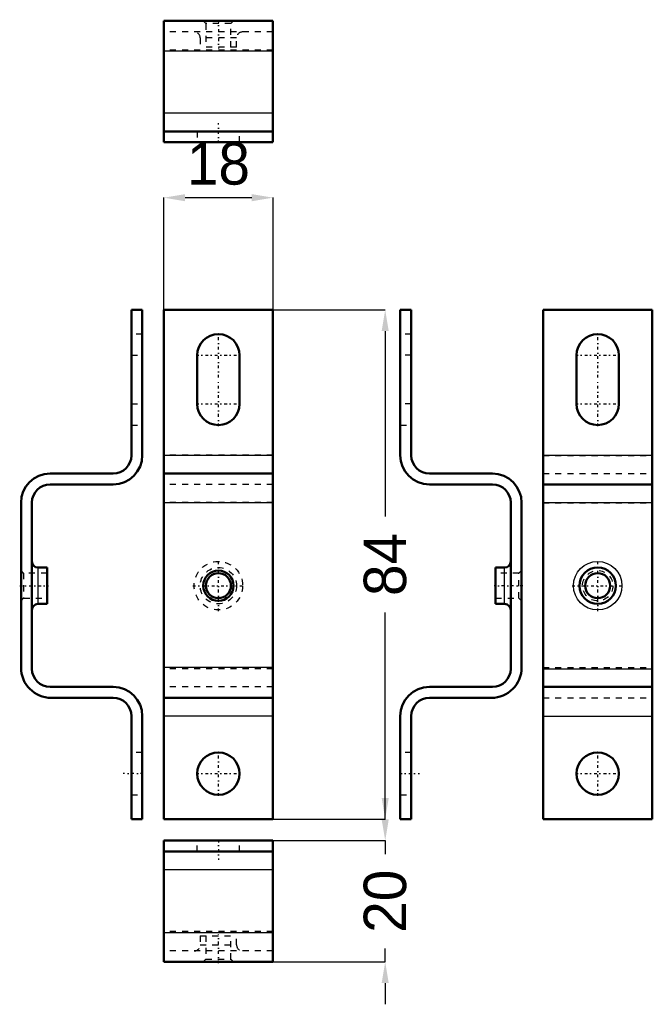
# Model space of a CAD drawing. Header units: millimetres. Extents: x 0 to 104, y -7 to 155.
import ezdxf

# ---------------------------------------------------------------- set-up
doc = ezdxf.new("R2010")
doc.units = ezdxf.units.MM
doc.linetypes.add('Center', pattern=[1.5, 0.45, -0.5, 0.05, -0.5])
doc.linetypes.add('Dashed', pattern=[2, 1, -1])
for name, color, linetype, lineweight in [('AM_0', 7, 'Continuous', 50), ('AM_4', 3, 'Continuous', 25), ('AM_5', 3, 'Continuous', 25), ('AM_7', 7, 'Center', 25), ('AM_9', 6, 'Dashed', 25)]:
    doc.layers.add(name, color=color, linetype=linetype, lineweight=lineweight)
doc.dimstyles.new('ISO-25', dxfattribs={"dimtxt": 2.5, "dimasz": 2.5, "dimexe": 1.25, "dimexo": 0.625, "dimtad": 1, "dimtxsty": 'Standard', "dimcen": 2.5, "dimadec": 0, "dimazin": 0, "dimtfac": 1, "dimtmove": 0, "dimatfit": 3, "dimfxl": 1, "dimarcsym": 0})

# ---------------------------------------------------------------- blocks, each defined once
blk = doc.blocks.new('1_DRS20F_1__0_in_DRS20F_1__1300')
at = {"layer": 'AM_0'}
for p, q in [((23.545, 20), (23.545, 0)), ((41.545, 20), (23.545, 20)), ((41.545, 20), (41.545, 0)), ((41.545, 18.2), (23.545, 18.2)), ((41.545, 0), (23.545, 0))]:
    blk.add_line(p, q, dxfattribs=at)
at = {"layer": 'AM_4'}
for p, q in [((41.545, 15.2), (23.545, 15.2)), ((41.545, 4.811), (23.545, 4.811))]:
    blk.add_line(p, q, dxfattribs=at)
at = {"layer": 'AM_7'}
for p, q in [((32.545, 20.15), (32.545, 16.85)), ((32.545, -0.215), (32.545, 4.515))]:
    blk.add_line(p, q, dxfattribs=at)
at = {"layer": 'AM_9'}
for p, q in [((29.045, 18.2), (29.045, 20)), ((36.045, 18.2), (36.045, 20)), ((41.545, 15.189), (23.545, 15.189)), ((41.545, 5), (23.545, 5)), ((41.545, 4.8), (23.545, 4.8)), ((29.545, 4.3), (35.545, 4.3)), ((29.545, 4.3), (29.545, 2.8)), ((30.478, 4.3), (30.478, 0.433)), ((34.612, 0.433), (34.612, 4.3)), ((35.545, 2.8), (35.545, 4.3)), ((41.545, 1.8), (23.545, 1.8)), ((29.545, 2.8), (35.545, 2.8)), ((30.478, 0.433), (30.045, 0)), ((30.478, 0.433), (34.612, 0.433)), ((35.045, 0), (34.612, 0.433))]:
    blk.add_line(p, q, dxfattribs=at)
for centre, start, end in [((28.545, 2.8), 270, 0), ((36.545, 2.8), 180, 270)]:
    blk.add_arc(centre, 1, start, end, dxfattribs=at)
blk = doc.blocks.new('2_DRS20F_1__0_in_DRS20F_1__1300')
at = {"layer": 'AM_0'}
for p, q in [((20, 107.545), (18.2, 107.545)), ((18.2, 107.545), (18.2, 83.545)), ((20, 83.556), (20, 107.545)), ((15.2, 80.545), (4.811, 80.545)), ((4.8, 78.745), (15.189, 78.745)), ((0, 75.734), (0, 48.545)), ((1.8, 48.345), (1.8, 75.745)), ((4.3, 65.045), (2.8, 65.045)), ((4.3, 65.045), (4.3, 59.045)), ((2.8, 59.045), (4.3, 59.045)), ((15.189, 45.345), (4.8, 45.345)), ((5, 43.545), (15.2, 43.545)), ((18.2, 40.545), (18.2, 23.545)), ((20, 23.545), (20, 40.534)), ((18.2, 23.545), (20, 23.545))]:
    blk.add_line(p, q, dxfattribs=at)
for centre, radius, start, end in [((15.189, 83.556), 4.811, 270, 360), ((15.2, 83.545), 3, 270, 0), ((4.811, 75.734), 4.811, 90, 180), ((4.8, 75.745), 3, 90, 180), ((2.8, 66.045), 1, 180, 270), ((2.8, 58.045), 1, 90, 180), ((5, 48.545), 5, 180, 270), ((4.8, 48.345), 3, 180, 270), ((15.189, 40.534), 4.811, 360, 90), ((15.2, 40.545), 3, 0, 90)]:
    blk.add_arc(centre, radius, start, end, dxfattribs=at)
at = {"layer": 'AM_4'}
blk.add_line((2.8, 65.045), (2.8, 59.045), dxfattribs=at)
at = {"layer": 'AM_7'}
for p, q in [((-0.215, 62.045), (4.515, 62.045)), ((20.15, 31.045), (16.85, 31.045))]:
    blk.add_line(p, q, dxfattribs=at)
at = {"layer": 'AM_9'}
for p, q in [((20, 103.545), (18.2, 103.545)), ((18.2, 100.045), (20, 100.045)), ((18.2, 92.045), (20, 92.045)), ((18.2, 88.545), (20, 88.545)), ((0.433, 64.112), (0, 64.545)), ((4.3, 64.112), (0.433, 64.112)), ((0.433, 64.112), (0.433, 59.978)), ((0, 59.545), (0.433, 59.978)), ((0.433, 59.978), (4.3, 59.978)), ((20, 34.545), (18.2, 34.545)), ((18.2, 27.545), (20, 27.545))]:
    blk.add_line(p, q, dxfattribs=at)
blk = doc.blocks.new('3_DRS20F_1__0_in_DRS20F_1__1300')
at = {"layer": 'AM_0'}
for p, q in [((41.545, 107.545), (23.545, 107.545)), ((23.545, 107.545), (23.545, 23.545)), ((41.545, 107.545), (41.545, 23.545)), ((29.045, 100.045), (29.045, 92.045)), ((36.045, 92.045), (36.045, 100.045)), ((41.545, 80.545), (23.545, 80.545)), ((41.545, 43.545), (23.545, 43.545)), ((41.545, 23.545), (23.545, 23.545))]:
    blk.add_line(p, q, dxfattribs=at)
for centre, radius in [((32.545, 62.045), 2.5), ((32.545, 62.045), 2.067), ((32.545, 31.045), 3.5)]:
    blk.add_circle(centre, radius, dxfattribs=at)
for centre, start, end in [((32.545, 100.045), 360, 180), ((32.545, 92.045), 180, 0)]:
    blk.add_arc(centre, 3.5, start, end, dxfattribs=at)
at = {"layer": 'AM_4'}
for p, q in [((41.545, 83.545), (23.545, 83.545)), ((41.545, 75.734), (23.545, 75.734)), ((41.545, 48.545), (23.545, 48.545)), ((41.545, 40.545), (23.545, 40.545))]:
    blk.add_line(p, q, dxfattribs=at)
at = {"layer": 'AM_7'}
for p, q in [((32.545, 96.37), (32.545, 103.72)), ((28.87, 100.045), (36.22, 100.045)), ((32.545, 88.37), (32.545, 95.72)), ((28.87, 92.045), (36.22, 92.045)), ((32.545, 57.845), (32.545, 66.245)), ((28.345, 62.045), (36.745, 62.045)), ((32.545, 27.37), (32.545, 34.72)), ((28.87, 31.045), (36.22, 31.045))]:
    blk.add_line(p, q, dxfattribs=at)
at = {"layer": 'AM_9'}
for p, q in [((41.545, 83.556), (23.545, 83.556)), ((41.545, 78.745), (23.545, 78.745)), ((41.545, 75.745), (23.545, 75.745)), ((41.545, 48.345), (23.545, 48.345)), ((41.545, 45.345), (23.545, 45.345)), ((41.545, 40.534), (23.545, 40.534))]:
    blk.add_line(p, q, dxfattribs=at)
for radius in [4, 3]:
    blk.add_circle((32.545, 62.045), radius, dxfattribs=at)
blk = doc.blocks.new('4_DRS20F_1__0_in_DRS20F_1__1300')
at = {"layer": 'AM_0'}
for p, q in [((62.54, 107.545), (64.34, 107.545)), ((62.54, 83.556), (62.54, 107.545)), ((64.34, 107.545), (64.34, 83.545)), ((67.34, 80.545), (77.729, 80.545)), ((77.74, 78.745), (67.351, 78.745)), ((80.74, 48.345), (80.74, 75.745)), ((82.54, 75.734), (82.54, 48.545)), ((78.24, 59.045), (78.24, 65.045)), ((79.74, 65.045), (78.24, 65.045)), ((78.24, 59.045), (79.74, 59.045)), ((67.351, 45.345), (77.74, 45.345)), ((77.54, 43.545), (67.34, 43.545)), ((62.54, 23.545), (62.54, 40.534)), ((64.34, 40.545), (64.34, 23.545)), ((64.34, 23.545), (62.54, 23.545))]:
    blk.add_line(p, q, dxfattribs=at)
for centre, radius, start, end in [((67.351, 83.556), 4.811, 180, 270), ((67.34, 83.545), 3, 180, 270), ((77.729, 75.734), 4.811, 360, 90), ((77.74, 75.745), 3, 360, 90), ((79.74, 66.045), 1, 270, 360), ((79.74, 58.045), 1, 360, 90), ((77.54, 48.545), 5, 270, 0), ((77.74, 48.345), 3, 270, 360), ((67.351, 40.534), 4.811, 90, 180), ((67.34, 40.545), 3, 90, 180)]:
    blk.add_arc(centre, radius, start, end, dxfattribs=at)
at = {"layer": 'AM_4'}
blk.add_line((79.74, 59.045), (79.74, 65.045), dxfattribs=at)
at = {"layer": 'AM_7'}
for p, q in [((82.755, 62.045), (78.025, 62.045)), ((62.39, 31.045), (65.69, 31.045))]:
    blk.add_line(p, q, dxfattribs=at)
at = {"layer": 'AM_9'}
for p, q in [((64.34, 103.545), (62.54, 103.545)), ((64.34, 100.045), (62.54, 100.045)), ((64.34, 92.045), (62.54, 92.045)), ((62.54, 88.545), (64.34, 88.545)), ((82.107, 64.112), (78.24, 64.112)), ((82.54, 64.545), (82.107, 64.112)), ((82.107, 59.978), (82.107, 64.112)), ((78.24, 59.978), (82.107, 59.978)), ((82.107, 59.978), (82.54, 59.545)), ((64.34, 34.545), (62.54, 34.545)), ((62.54, 27.545), (64.34, 27.545))]:
    blk.add_line(p, q, dxfattribs=at)
blk = doc.blocks.new('5_DRS20F_1__0_in_DRS20F_1__1300')
at = {"layer": 'AM_0'}
for p, q in [((86.085, 107.545), (104.085, 107.545)), ((86.085, 23.545), (86.085, 107.545)), ((104.085, 23.545), (104.085, 107.545)), ((91.585, 92.045), (91.585, 100.045)), ((98.585, 100.045), (98.585, 92.045)), ((86.085, 78.745), (104.085, 78.745)), ((86.085, 45.345), (104.085, 45.345)), ((86.085, 23.545), (104.085, 23.545))]:
    blk.add_line(p, q, dxfattribs=at)
for centre, radius in [((95.085, 62.045), 3), ((95.085, 62.045), 2.067), ((95.085, 31.045), 3.5)]:
    blk.add_circle(centre, radius, dxfattribs=at)
for centre, start, end in [((95.085, 100.045), 360, 180), ((95.085, 92.045), 180, 0)]:
    blk.add_arc(centre, 3.5, start, end, dxfattribs=at)
at = {"layer": 'AM_4'}
for p, q in [((86.085, 83.556), (104.085, 83.556)), ((86.085, 75.745), (104.085, 75.745)), ((86.085, 48.345), (104.085, 48.345)), ((86.085, 40.534), (104.085, 40.534))]:
    blk.add_line(p, q, dxfattribs=at)
blk.add_circle((95.085, 62.045), 4, dxfattribs=at)
at = {"layer": 'AM_7'}
for p, q in [((95.085, 96.37), (95.085, 103.72)), ((91.41, 100.045), (98.76, 100.045)), ((95.085, 88.37), (95.085, 95.72)), ((91.41, 92.045), (98.76, 92.045)), ((95.085, 57.845), (95.085, 66.245)), ((90.885, 62.045), (99.285, 62.045)), ((95.085, 27.37), (95.085, 34.72)), ((91.41, 31.045), (98.76, 31.045))]:
    blk.add_line(p, q, dxfattribs=at)
at = {"layer": 'AM_9'}
for p, q in [((86.085, 83.545), (104.085, 83.545)), ((86.085, 80.545), (104.085, 80.545)), ((86.085, 75.734), (104.085, 75.734)), ((86.085, 48.545), (104.085, 48.545)), ((86.085, 43.545), (104.085, 43.545)), ((86.085, 40.545), (104.085, 40.545))]:
    blk.add_line(p, q, dxfattribs=at)
blk.add_circle((95.085, 62.045), 2.5, dxfattribs=at)
blk = doc.blocks.new('6_DRS20F_1__0_in_DRS20F_1__1300')
at = {"layer": 'AM_0'}
for p, q in [((41.545, 155.19), (23.545, 155.19)), ((23.545, 155.19), (23.545, 135.19)), ((41.545, 155.19), (41.545, 135.19)), ((41.545, 136.99), (23.545, 136.99)), ((41.545, 135.19), (23.545, 135.19))]:
    blk.add_line(p, q, dxfattribs=at)
at = {"layer": 'AM_4'}
for p, q in [((41.545, 150.19), (23.545, 150.19)), ((41.545, 139.99), (23.545, 139.99))]:
    blk.add_line(p, q, dxfattribs=at)
at = {"layer": 'AM_7'}
for p, q in [((32.545, 155.405), (32.545, 150.675)), ((32.545, 135.04), (32.545, 138.34))]:
    blk.add_line(p, q, dxfattribs=at)
at = {"layer": 'AM_9'}
for p, q in [((30.045, 155.19), (30.478, 154.757)), ((30.478, 154.757), (30.478, 150.89)), ((34.612, 154.757), (30.478, 154.757)), ((34.612, 154.757), (35.045, 155.19)), ((34.612, 150.89), (34.612, 154.757)), ((41.545, 153.39), (23.545, 153.39)), ((29.545, 152.39), (29.545, 150.89)), ((35.545, 152.39), (29.545, 152.39)), ((35.545, 150.89), (35.545, 152.39)), ((41.545, 150.39), (23.545, 150.39)), ((41.545, 150.379), (23.545, 150.379)), ((35.545, 150.89), (29.545, 150.89)), ((41.545, 140.001), (23.545, 140.001)), ((29.045, 136.99), (29.045, 135.19)), ((36.045, 135.19), (36.045, 136.99))]:
    blk.add_line(p, q, dxfattribs=at)
for centre, start, end in [((28.545, 152.39), 360, 90), ((36.545, 152.39), 90, 180)]:
    blk.add_arc(centre, 1, start, end, dxfattribs=at)
blk = doc.blocks.new('*D7')
at = {"layer": 'AM_5', "color": 0, "lineweight": -2}
for p, q in [((60.05, 23.5), (60.05, 27)), ((41.55, 20), (60.05, 20)), ((60.05, 20), (60.05, 17.77)), ((60.05, 0), (60.05, 2.23)), ((41.55, 0), (60.05, 0)), ((60.05, -3.5), (60.05, -7))]:
    blk.add_line(p, q, dxfattribs=at)
at = {"layer": 'AM_5', "color": 0}
for points in [[(59.46, 23.5), (60.63, 23.5), (60.05, 20)], [(60.63, -3.5), (59.46, -3.5), (60.05, 0)]]:
    blk.add_solid(points, dxfattribs=at)
at = {"layer": 'Defpoints', "color": 0}
for p in [(41.55, 20), (41.55, 0), (56.55, 0)]:
    blk.add_point(p, dxfattribs=at)
at = {"layer": 'AM_5', "color": 0, "insert": (60.05, 10), "char_height": 7, "attachment_point": 5, "rotation": 90}
blk.add_mtext('20', dxfattribs=at)
blk = doc.blocks.new('*D8')
at = {"layer": 'AM_5', "color": 0, "lineweight": -2}
for p, q in [((41.55, 107.55), (60.05, 107.55)), ((60.05, 104.05), (60.05, 73.48)), ((60.05, 27.05), (60.05, 57.61)), ((41.55, 23.55), (60.05, 23.55))]:
    blk.add_line(p, q, dxfattribs=at)
at = {"layer": 'AM_5', "color": 0}
for points in [[(60.63, 104.05), (59.46, 104.05), (60.05, 107.55)], [(59.46, 27.05), (60.63, 27.05), (60.05, 23.55)]]:
    blk.add_solid(points, dxfattribs=at)
at = {"layer": 'Defpoints', "color": 0}
for p in [(41.55, 107.55), (56.55, 107.55), (41.55, 23.55)]:
    blk.add_point(p, dxfattribs=at)
at = {"layer": 'AM_5', "color": 0, "insert": (60.05, 65.55), "char_height": 7, "attachment_point": 5, "rotation": 90}
blk.add_mtext('84', dxfattribs=at)
blk = doc.blocks.new('*D9')
at = {"layer": 'AM_5', "color": 0, "lineweight": -2}
for p, q in [((23.55, 107.55), (23.55, 126.05)), ((27.05, 126.05), (38.05, 126.05)), ((41.55, 107.55), (41.55, 126.05))]:
    blk.add_line(p, q, dxfattribs=at)
at = {"layer": 'AM_5', "color": 0}
for points in [[(27.05, 126.63), (27.05, 125.46), (23.55, 126.05)], [(38.05, 125.46), (38.05, 126.63), (41.55, 126.05)]]:
    blk.add_solid(points, dxfattribs=at)
at = {"layer": 'Defpoints', "color": 0}
for p in [(41.55, 122.55), (23.55, 107.55), (41.55, 107.55)]:
    blk.add_point(p, dxfattribs=at)
at = {"layer": 'AM_5', "color": 0, "insert": (32.55, 131.65), "char_height": 7, "attachment_point": 5}
blk.add_mtext('18', dxfattribs=at)

msp = doc.modelspace()

# ---------------------------------------------------------------- block references
for name in ['6_DRS20F_1__0_in_DRS20F_1__1300', '2_DRS20F_1__0_in_DRS20F_1__1300', '3_DRS20F_1__0_in_DRS20F_1__1300', '4_DRS20F_1__0_in_DRS20F_1__1300', '5_DRS20F_1__0_in_DRS20F_1__1300', '1_DRS20F_1__0_in_DRS20F_1__1300']:
    msp.add_blockref(name, (0, 0))

# ---------------------------------------------------------------- dimensions: what is measured, and where the dimension line sits
at = {"layer": 'AM_5'}
dim = msp.add_linear_dim(base=(41.545, 126.045), p1=(23.545, 107.545), p2=(41.545, 107.545), text='18', dimstyle='ISO-25', override={"dimtxt": 7, "dimasz": 3.5, "dimexe": 0, "dimexo": 0, "dimgap": 2.1}, dxfattribs=at)
dim.commit()
dim.dimension.update_dxf_attribs({"geometry": '*D9', "text_midpoint": (32.545, 126.045), "dimtype": 160})
for base, p1, p2, text, picture, middle in [((60.045, 107.545), (41.545, 23.545), (41.545, 107.545), '84', '*D8', (60.045, 65.545)), ((60.045, 0), (41.545, 20), (41.545, 0), '20', '*D7', (60.045, 10))]:
    dim = msp.add_linear_dim(base=base, p1=p1, p2=p2, angle=90, text=text, dimstyle='ISO-25', override={"dimtxt": 7, "dimasz": 3.5, "dimexe": 0, "dimexo": 0, "dimgap": 2.1}, dxfattribs=at)
    dim.commit()
    dim.dimension.update_dxf_attribs({"geometry": picture, "text_midpoint": middle, "dimtype": 160, "text_rotation": 90})

doc.saveas('drawing.dxf')
